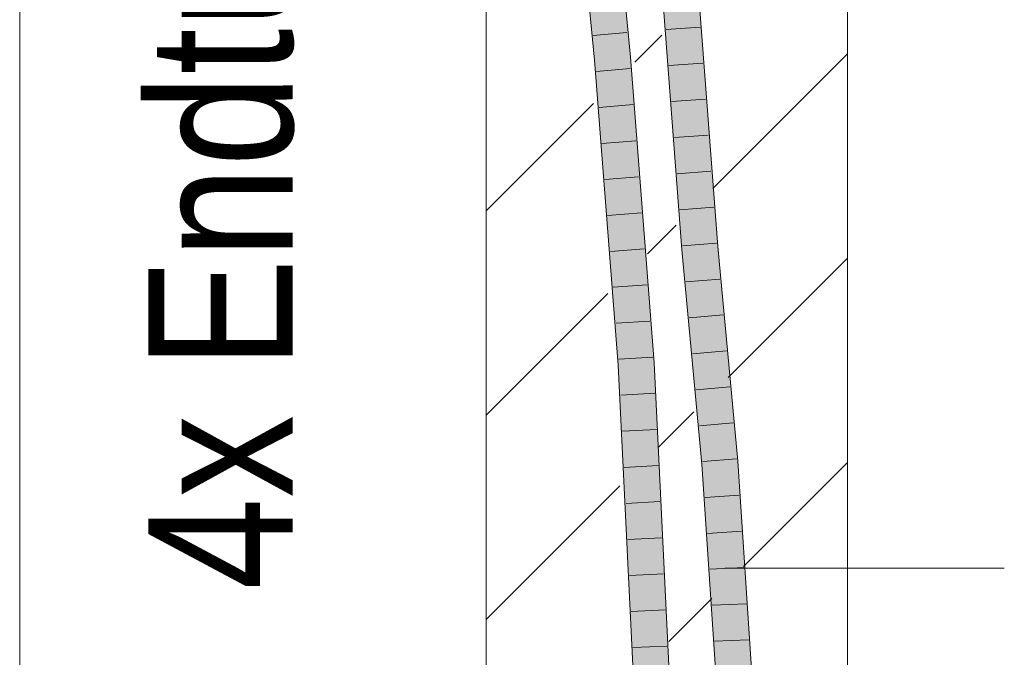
# Model space of a CAD drawing. Extents: x -620 to 3480, y 62 to 1102.
# Tile 214 of 256: x 242.37 to 249.19, y 775.11 to 779.53. Entities that reach past the tile are written whole.
import ezdxf
from ezdxf.lldxf.tags import DXFTag

# ---------------------------------------------------------------- set-up
doc = ezdxf.new("R2010")
doc.units = 0
doc.layers.get('0').update_dxf_attribs({"lineweight": 13})
for name, color, linetype, lineweight, true_color in [('E_Detail_Beschriftung', 7, 'Continuous', 13, 0x009900), ('E_Detail_Wandschraffur', 7, 'Continuous', 5, 0xc0c0c0), ('E_Leerrohr 25-A06G9STU8I', 7, 'Continuous', 9, 0xff8000), ('E_Leerrohr 25-Shading', 7, 'Continuous', 9, 0xff8000)]:
    doc.layers.add(name, color=color, linetype=linetype, lineweight=lineweight, true_color=true_color)
doc.layers.add('E_Detail_Linie_Text_Bem', color=7, linetype='Continuous', lineweight=13)
doc.styles.get("Standard").update_dxf_attribs({"font": 'ARIALN.TTF'})
tags = doc.linetypes.add('fein_strichliert', pattern=[4, 1, -2, 1]).pattern_tags.tags
tags[8:9] = [DXFTag(74, 4), DXFTag(75, 0), DXFTag(340, '0'), DXFTag(46, 0.0), DXFTag(50, 0.0), DXFTag(44, 0.0), DXFTag(45, 0.0)]
tags[6:7] = [DXFTag(74, 4), DXFTag(75, 0), DXFTag(340, '0'), DXFTag(46, 0.0), DXFTag(50, 0.0), DXFTag(44, 0.0), DXFTag(45, 0.0)]
tags[4:5] = [DXFTag(74, 4), DXFTag(75, 0), DXFTag(340, '0'), DXFTag(46, 0.0), DXFTag(50, 0.0), DXFTag(44, 0.0), DXFTag(45, 0.0)]
tags = doc.linetypes.add('fein_strichliert-A06G9STX8I', pattern=[4, 1, -2, 1]).pattern_tags.tags
tags[8:9] = [DXFTag(74, 4), DXFTag(75, 0), DXFTag(340, '0'), DXFTag(46, 0.0), DXFTag(50, 0.0), DXFTag(44, 0.0), DXFTag(45, 0.0)]
tags[6:7] = [DXFTag(74, 4), DXFTag(75, 0), DXFTag(340, '0'), DXFTag(46, 0.0), DXFTag(50, 0.0), DXFTag(44, 0.0), DXFTag(45, 0.0)]
tags[4:5] = [DXFTag(74, 4), DXFTag(75, 0), DXFTag(340, '0'), DXFTag(46, 0.0), DXFTag(50, 0.0), DXFTag(44, 0.0), DXFTag(45, 0.0)]

# ---------------------------------------------------------------- blocks, each defined once
blk = doc.blocks.new('Shading-A06G9SG58I', base_point=(245.9355, 771.2183))
at = {"layer": 'E_Leerrohr 25-Shading', "color": 43, "true_color": 0xd7ab7f}
for points in [[(246.3511, 779.2457), (246.3876, 779.2489), (246.1686, 781.1413), (246.205, 781.1448)], [(246.5637, 779.2642), (246.6002, 779.2673), (246.381, 781.1616), (246.4175, 781.165)], [(246.8679, 779.5806), (246.8313, 779.5784), (246.9928, 777.9377), (246.9563, 777.9346)], [(247.0502, 779.5919), (247.0443, 779.5915), (247.1689, 777.9525)], [(247.2054, 777.9556), (247.0809, 779.5938), (247.1689, 777.9525), (247.0502, 779.5919)], [(246.5637, 779.2642), (246.582, 779.0303), (246.6002, 779.2673), (246.6185, 779.0336)], [(246.3876, 779.2489), (246.3511, 779.2457), (246.4047, 779.0193)], [(246.4052, 779.0134), (246.4047, 779.0193), (246.3696, 779.0101), (246.3511, 779.2457)], [(246.3876, 779.2489), (246.4047, 779.0193), (246.406, 779.0139)], [(246.5452, 777.1379), (246.4052, 779.0134), (246.5164, 777.136), (246.3696, 779.0101)], [(246.406, 779.0139), (246.4047, 779.0193), (246.5468, 777.1379), (246.5452, 777.1379)], [(246.5468, 777.1379), (246.553, 777.1384), (246.406, 779.0139)], [(246.582, 779.0303), (246.7294, 777.1493), (246.6185, 779.0336), (246.7659, 777.1516)], [(246.9928, 777.9377), (246.9563, 777.9346), (247.1314, 776.4532), (247.0949, 776.4504)], [(247.2054, 777.9556), (247.1689, 777.9525), (247.3441, 776.4702), (247.3077, 776.4673)], [(246.5452, 777.1379), (246.5164, 777.136), (246.6385, 774.7014), (246.6338, 774.7012)], [(246.5468, 777.1379), (246.5452, 777.1379), (246.6411, 774.7015), (246.6385, 774.7014)], [(246.5468, 777.1379), (246.6411, 774.7015), (246.553, 777.1384), (246.6552, 774.702)], [(246.6552, 774.702), (246.6704, 774.7027), (246.553, 777.1384)], [(246.847, 774.71), (246.8836, 774.7114), (246.7294, 777.1493), (246.7659, 777.1516)], [(247.1314, 776.4532), (247.0949, 776.4504), (247.223, 774.9419), (247.1949, 774.9412)], [(247.2315, 774.9421), (247.1314, 776.4532), (247.223, 774.9419)], [(247.3441, 776.4702), (247.3077, 776.4673), (247.4448, 774.9476), (247.4082, 774.9467)]]:
    blk.add_solid(points, dxfattribs=at)
at = {"layer": 'E_Leerrohr 25-Shading', "color": 31, "true_color": 0xfabd7f}
for points in [[(246.3876, 779.2489), (246.4757, 779.2565), (246.205, 781.1448), (246.293, 781.1532)], [(246.381, 781.1616), (246.3945, 780.0997), (246.5592, 779.2638), (246.4757, 779.2565)], [(246.381, 781.1616), (246.5592, 779.2638), (246.5637, 779.2642)], [(247.0809, 777.9451), (246.9419, 779.5852), (246.9928, 777.9377), (246.8679, 779.5806)], [(247.0809, 777.9451), (246.9561, 779.5861), (246.9419, 779.5852)], [(247.0443, 779.5915), (246.9561, 779.5861), (247.1689, 777.9525), (247.0809, 777.9451)], [(246.3876, 779.2489), (246.406, 779.0139), (246.4757, 779.2565), (246.494, 779.0217)], [(246.5592, 779.2638), (246.4757, 779.2565), (246.582, 779.0303), (246.7294, 777.1493)], [(246.7294, 777.1493), (246.4757, 779.2565), (246.66, 777.145)], [(246.4757, 779.2565), (246.494, 779.0217), (246.66, 777.145), (246.6561, 777.1448)], [(246.5637, 779.2642), (246.5592, 779.2638), (246.582, 779.0303)], [(246.406, 779.0139), (246.553, 777.1384), (246.494, 779.0217), (246.6412, 777.1438)], [(246.494, 779.0217), (246.6412, 777.1438), (246.6561, 777.1448)], [(247.0809, 777.9451), (246.9928, 777.9377), (247.2195, 776.4603), (247.1314, 776.4532)], [(247.1689, 777.9525), (247.0809, 777.9451), (247.3077, 776.4673), (247.2195, 776.4603)], [(246.6704, 774.7027), (246.7587, 774.7063), (246.553, 777.1384), (246.6412, 777.1438)], [(246.6561, 777.1448), (246.6412, 777.1438), (246.8295, 774.7092), (246.7953, 774.7078)], [(246.6412, 777.1438), (246.7587, 774.7063), (246.7953, 774.7078)], [(246.6561, 777.1448), (246.8295, 774.7092), (246.66, 777.145), (246.8359, 774.7095)], [(246.8359, 774.7095), (246.847, 774.71), (246.66, 777.145), (246.7294, 777.1493)], [(247.2195, 776.4603), (247.1314, 776.4532), (247.3198, 774.9444), (247.2315, 774.9421)], [(247.3077, 776.4673), (247.2195, 776.4603), (247.4082, 774.9467), (247.3198, 774.9444)]]:
    blk.add_solid(points, dxfattribs=at)
blk = doc.blocks.new('Referenz-A06G9STY8I')
at = {"layer": 'E_Detail_Linie_Text_Bem', "linetype": 'fein_strichliert-A06G9STX8I', "ltscale": 0.65}
blk.add_line((242.3744, 770.1667), (242.3744, 823.0459), dxfattribs=at)
at = {"layer": 'E_Detail_Linie_Text_Bem', "linetype": 'Continuous', "ltscale": 0.13}
for p, q in [((248.1028, 810.9747), (248.1028, 770.9747)), ((245.6028, 770.9747), (245.6028, 798.9747))]:
    blk.add_line(p, q, dxfattribs=at)
at = {"layer": 'E_Detail_Linie_Text_Bem', "color": 0, "linetype": 'Continuous', "ltscale": 0.13}
blk.add_line((247.2559, 775.7298), (249.188, 775.7298), dxfattribs=at)
at = {"layer": 'E_Detail_Wandschraffur', "linetype": 'ByBlock', "ltscale": 0.13}
for p, q in [((246.6321, 779.2329), (246.8177, 779.4186)), ((245.6028, 778.2036), (246.3449, 778.9457)), ((247.2769, 777.0492), (248.1028, 777.8752)), ((246.7924, 776.5648), (247.04, 776.8124)), ((245.6028, 775.3752), (246.5278, 776.3002))]:
    blk.add_line(p, q, dxfattribs=at)
at = {"layer": 'E_Detail_Wandschraffur', "linetype": 'fein_strichliert', "ltscale": 0.13}
for p, q in [((247.1708, 778.3574), (248.1028, 779.2894)), ((246.7193, 777.9059), (246.9168, 778.1034)), ((245.6028, 776.7894), (246.4445, 777.6311)), ((247.3829, 775.7411), (248.1028, 776.461)), ((246.8654, 775.2236), (247.1632, 775.5214))]:
    blk.add_line(p, q, dxfattribs=at)
at = {"layer": 'E_Leerrohr 25-A06G9STU8I', "linetype": 'Continuous', "ltscale": 0.13}
for p, q in [((246.3511, 779.2457), (246.1686, 781.1413)), ((246.6002, 779.2673), (246.4175, 781.165)), ((246.8313, 779.5784), (246.9563, 777.9346)), ((247.0809, 779.5938), (247.2054, 777.9556)), ((246.8479, 779.459), (247.0825, 779.4739)), ((246.5763, 779.4368), (246.3422, 779.4163)), ((246.7659, 777.1516), (246.6002, 779.2673)), ((246.5164, 777.1361), (246.3511, 779.2457)), ((246.8669, 779.2093), (247.1014, 779.225)), ((246.5989, 779.1877), (246.3648, 779.1676)), ((246.6185, 778.9381), (246.3843, 778.9187)), ((246.8859, 778.9597), (247.1203, 778.9761)), ((246.9049, 778.71), (247.1392, 778.7272)), ((246.638, 778.6885), (246.4038, 778.6698)), ((246.9239, 778.4603), (247.1582, 778.4783)), ((246.6576, 778.4389), (246.4233, 778.4209)), ((246.6771, 778.1894), (246.4428, 778.172)), ((246.9428, 778.2106), (247.1771, 778.2295)), ((246.9618, 777.9609), (247.196, 777.9806)), ((246.6967, 777.9398), (246.4623, 777.9231)), ((246.9563, 777.9346), (247.0949, 776.4504)), ((247.2054, 777.9556), (247.3442, 776.4702)), ((246.9846, 777.712), (247.2188, 777.7316)), ((246.7162, 777.6902), (246.4818, 777.6742)), ((246.7358, 777.4406), (246.5013, 777.4253)), ((247.0079, 777.4632), (247.2421, 777.4826)), ((247.0311, 777.2144), (247.2653, 777.2336)), ((246.7553, 777.1911), (246.5208, 777.1764)), ((246.6338, 774.7012), (246.5164, 777.1361)), ((246.8836, 774.7114), (246.7659, 777.1516)), ((247.0544, 776.9655), (247.2886, 776.9846)), ((246.7686, 776.9412), (246.534, 776.927)), ((246.7806, 776.6912), (246.546, 776.6776)), ((247.0776, 776.7167), (247.3118, 776.7356)), ((247.1008, 776.4679), (247.3351, 776.4866)), ((246.7927, 776.4412), (246.5581, 776.4281)), ((247.0949, 776.4504), (247.1949, 774.9412)), ((247.3442, 776.4702), (247.4448, 774.9476)), ((247.1177, 776.2194), (247.3521, 776.2362)), ((246.8047, 776.1913), (246.5701, 776.1786)), ((246.8168, 775.9413), (246.5821, 775.9292)), ((247.1342, 775.971), (247.3687, 775.9857)), ((247.1506, 775.7226), (247.3853, 775.7352)), ((246.8288, 775.6914), (246.5941, 775.6797)), ((247.1671, 775.4742), (247.4018, 775.4847)), ((246.8409, 775.4414), (246.6062, 775.4303)), ((246.8529, 775.1914), (246.6182, 775.1808)), ((247.1835, 775.2258), (247.4184, 775.2342))]:
    blk.add_line(p, q, dxfattribs=at)
at = {"layer": 'E_Detail_Beschriftung', "linetype": 'Continuous', "ltscale": 0.13, "insert": (243.2639, 775.5805), "char_height": 1, "attachment_point": 1, "rotation": 90}
blk.add_mtext('{\\fArial Narrow;4x Endtülle}', dxfattribs=at)

msp = doc.modelspace()

# ---------------------------------------------------------------- block references
at = {"color": 8, "lineweight": 25, "ltscale": 0.25, "true_color": 0x808080}
msp.add_blockref('Referenz-A06G9STY8I', (0, 0), dxfattribs=at)
msp.add_blockref('Shading-A06G9SG58I', (245.9355, 771.2183))

doc.saveas('drawing.dxf')
